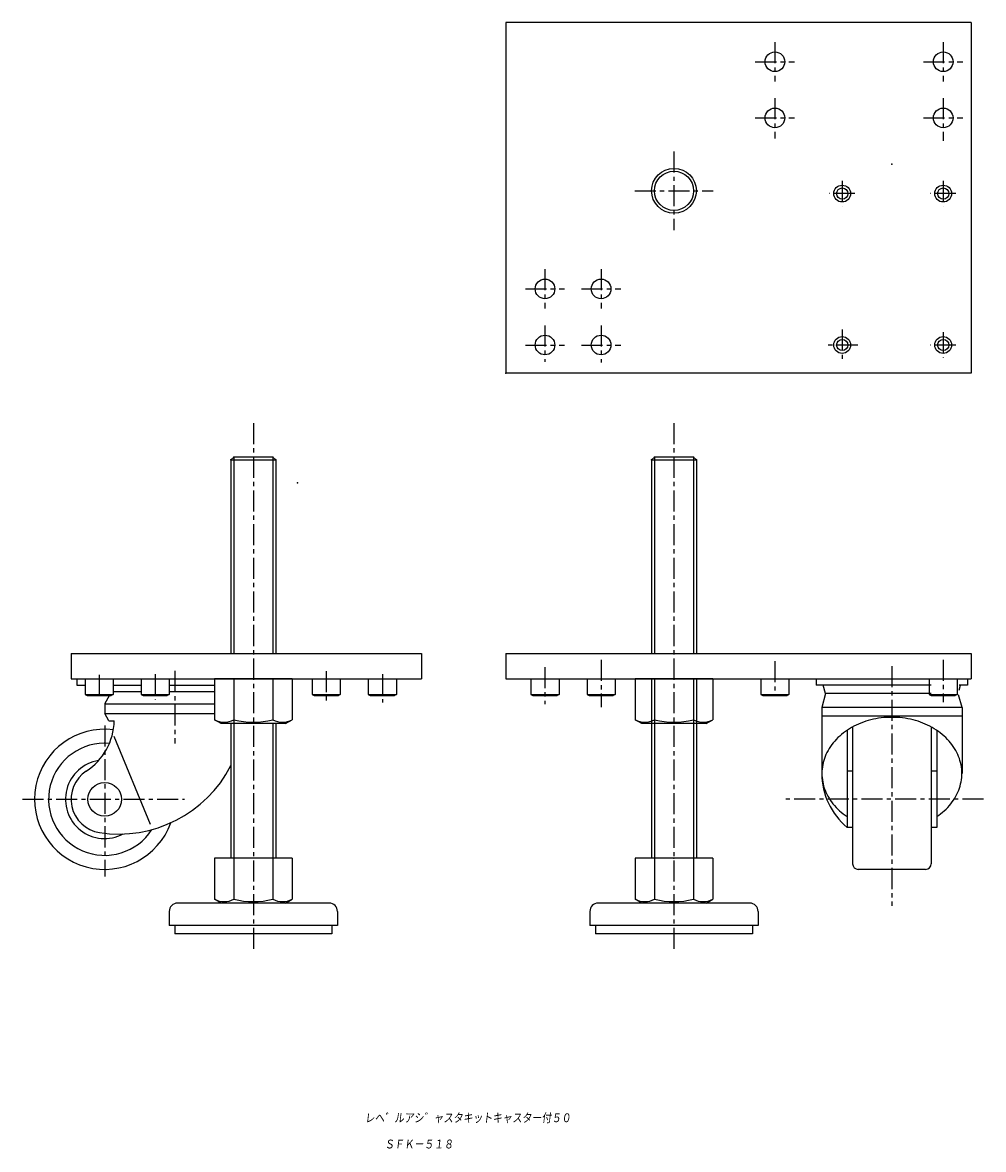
# Model space of a CAD drawing. Extents: x -301 to 42, y -145 to 257.
import ezdxf

# ---------------------------------------------------------------- set-up
doc = ezdxf.new("R2010")
doc.units = 0
doc.linetypes.add('CENTER', pattern=[12, 7.5, -1.5, 1.5, -1.5])
doc.layers.get('0').update_dxf_attribs({"linetype": 'CONTINUOUS'})
doc.styles.get("Standard").update_dxf_attribs({"font": 'txt', "bigfont": 'BIGFONT'})

msp = doc.modelspace()

# ---------------------------------------------------------------- linework, layer by layer
at = {"color": 7, "linetype": 'CONTINUOUS'}
for p, q in [((-128.73, 256.62), (-128.73, 131.62)), ((37.27, 256.62), (-128.73, 256.62)), ((37.27, 256.62), (37.27, 131.62)), ((37.27, 131.62), (-128.73, 131.62)), ((-226.73, 100.62), (-225.73, 101.62)), ((-226.73, 100.62), (-226.73, 31.62)), ((-226.73, 100.62), (-210.73, 100.62)), ((-211.73, 101.62), (-225.73, 101.62)), ((-225.73, 101.62), (-225.73, 31.62)), ((-211.73, 101.62), (-211.73, 31.62)), ((-211.73, 101.62), (-210.73, 100.62)), ((-210.73, 100.62), (-210.73, 31.62)), ((-76.73, 100.62), (-75.73, 101.62)), ((-76.73, 100.62), (-76.73, 31.62)), ((-76.73, 100.62), (-60.73, 100.62)), ((-61.73, 101.62), (-75.73, 101.62)), ((-75.73, 101.62), (-75.73, 31.62)), ((-61.73, 101.62), (-61.73, 31.62)), ((-61.73, 101.62), (-60.73, 100.62)), ((-60.73, 100.62), (-60.73, 31.62)), ((-283.73, 31.62), (-283.73, 22.62)), ((-283.73, 31.62), (-158.73, 31.62)), ((-158.73, 31.62), (-158.73, 22.62)), ((-128.73, 31.62), (37.27, 31.62)), ((-128.73, 31.62), (-128.73, 22.62)), ((37.27, 31.62), (37.27, 22.62)), ((-283.73, 22.62), (-158.73, 22.62)), ((-281.73, 22.62), (-211.73, 22.62)), ((-281.73, 22.62), (-281.73, 20.32)), ((-281.73, 20.32), (-278.73, 20.32)), ((-278.73, 22.62), (-278.73, 17.02)), ((-268.73, 22.62), (-268.73, 17.02)), ((-268.73, 20.32), (-258.73, 20.32)), ((-258.73, 22.62), (-258.73, 17.02)), ((-248.73, 22.62), (-248.73, 17.02)), ((-248.73, 20.32), (-232.58, 20.32)), ((-232.58, 22.62), (-232.58, 7.98)), ((-204.87, 22.62), (-232.58, 22.62)), ((-225.73, 22.62), (-225.73, -41.38)), ((-211.8, 22.62), (-211.8, 7.98)), ((-204.87, 22.62), (-204.87, 7.98)), ((-197.73, 22.62), (-197.73, 17.02)), ((-187.73, 22.62), (-187.73, 17.02)), ((-177.73, 22.62), (-177.73, 17.02)), ((-167.73, 22.62), (-167.73, 17.02)), ((-128.73, 22.62), (37.27, 22.62)), ((-119.73, 22.62), (-119.73, 17.02)), ((-109.73, 22.62), (-109.73, 17.02)), ((-99.73, 22.62), (-99.73, 17.02)), ((-89.73, 22.62), (-89.73, 17.02)), ((-82.58, 22.62), (-82.58, 7.98)), ((-54.87, 22.62), (-82.58, 22.62)), ((-76.73, 22.62), (-76.73, -41.38)), ((-75.73, 22.62), (-75.73, -41.38)), ((-75.66, 22.62), (-75.66, 7.98)), ((-61.8, 22.62), (-61.8, 7.98)), ((-61.73, 22.62), (-61.73, -41.38)), ((-60.73, 22.62), (-60.73, -41.38)), ((-54.87, 22.62), (-54.87, 7.98)), ((-37.73, 22.62), (-37.73, 17.02)), ((-27.73, 22.62), (-27.73, 17.02)), ((-18.02, 22.62), (-18.02, 20.32)), ((22.98, 20.32), (-18.02, 20.32)), ((-14.68, 17.32), (-15.49, 20.32)), ((22.27, 22.62), (22.27, 17.02)), ((32.27, 22.62), (32.27, 17.02)), ((32.98, 18.59), (33.44, 20.32)), ((35.98, 20.32), (32.98, 20.32)), ((35.98, 22.62), (35.98, 20.32)), ((-278.73, 17.02), (-278.03, 16.62)), ((-278.73, 17.02), (-268.73, 17.02)), ((-278.03, 16.62), (-269.42, 16.62)), ((-271.59, 13.91), (-270.03, 16.62)), ((-268.73, 17.02), (-269.42, 16.62)), ((-268.73, 18.04), (-258.73, 18.04)), ((-258.73, 17.02), (-258.03, 16.62)), ((-258.73, 17.02), (-248.73, 17.02)), ((-258.03, 16.62), (-249.42, 16.62)), ((-248.73, 17.02), (-249.42, 16.62)), ((-248.73, 18.04), (-232.58, 18.04)), ((-197.73, 17.02), (-197.03, 16.62)), ((-197.73, 17.02), (-187.73, 17.02)), ((-197.03, 16.62), (-188.42, 16.62)), ((-187.73, 17.02), (-188.42, 16.62)), ((-177.73, 17.02), (-177.03, 16.62)), ((-177.73, 17.02), (-167.73, 17.02)), ((-177.03, 16.62), (-168.42, 16.62)), ((-167.73, 17.02), (-168.42, 16.62)), ((-119.73, 17.02), (-119.03, 16.62)), ((-119.73, 17.02), (-109.73, 17.02)), ((-119.03, 16.62), (-110.42, 16.62)), ((-109.73, 17.02), (-110.42, 16.62)), ((-99.73, 17.02), (-99.03, 16.62)), ((-99.73, 17.02), (-89.73, 17.02)), ((-99.03, 16.62), (-90.42, 16.62)), ((-89.73, 17.02), (-90.42, 16.62)), ((-37.73, 17.02), (-37.03, 16.62)), ((-37.73, 17.02), (-27.73, 17.02)), ((-37.03, 16.62), (-28.42, 16.62)), ((-27.73, 17.02), (-28.42, 16.62)), ((-14.68, 17.32), (-16.02, 12.32)), ((22.98, 17.32), (-14.68, 17.32)), ((22.27, 17.02), (22.97, 16.62)), ((22.27, 17.02), (32.27, 17.02)), ((22.97, 16.62), (31.58, 16.62)), ((32.27, 17.02), (31.58, 16.62)), ((33.98, 12.32), (32.75, 16.89)), ((-271.73, 13.41), (-271.73, 10.26)), ((-271.69, 13.68), (-232.58, 13.68)), ((33.98, 12.32), (-16.02, 12.32)), ((-16.02, 12.32), (-16.02, -11.17)), ((33.98, 12.32), (33.98, -11.17)), ((-271.73, 10.26), (-232.58, 10.26)), ((-270.24, 7.6), (-271.73, 10.26)), ((33.98, 9.32), (-16.02, 9.32)), ((-270.24, 7.6), (-268.34, 7.6)), ((-230.23, 6.62), (-232.58, 7.98)), ((-207.23, 6.62), (-230.23, 6.62)), ((-226.73, 6.62), (-226.73, -41.38)), ((-225.66, 7.98), (-225.66, 6.62)), ((-211.73, 6.62), (-211.73, -41.38)), ((-210.73, 6.62), (-210.73, -41.38)), ((-207.23, 6.62), (-204.87, 7.98)), ((-80.23, 6.62), (-82.58, 7.98)), ((-57.23, 6.62), (-80.23, 6.62)), ((-57.23, 6.62), (-54.87, 7.98)), ((-7.02, 4.19), (-7.02, -30.38)), ((-5.02, 5.4), (-5.02, -43.38)), ((22.98, 5.4), (22.98, -43.38)), ((24.98, 4.19), (24.98, -30.38)), ((-268.49, 2.13), (-255.54, -29.2)), ((-5.02, -10.38), (-7.02, -10.38)), ((24.98, -10.38), (22.98, -10.38)), ((-5.02, -30.38), (-7.02, -30.38)), ((24.98, -30.38), (22.98, -30.38)), ((-232.58, -41.38), (-232.58, -56.02)), ((-204.87, -41.38), (-232.58, -41.38)), ((-225.66, -41.38), (-225.66, -56.02)), ((-211.8, -41.38), (-211.8, -56.02)), ((-204.87, -41.38), (-204.87, -56.02)), ((-54.87, -41.38), (-82.58, -41.38)), ((-82.58, -41.38), (-82.58, -56.02)), ((-75.66, -41.38), (-75.66, -56.02)), ((-61.8, -41.38), (-61.8, -56.02)), ((-54.87, -41.38), (-54.87, -56.02)), ((20.98, -45.38), (-3.02, -45.38)), ((-230.23, -57.38), (-232.58, -56.02)), ((-207.23, -57.38), (-204.87, -56.02)), ((-80.23, -57.38), (-82.58, -56.02)), ((-57.23, -57.38), (-54.87, -56.02)), ((-191.73, -57.38), (-245.73, -57.38)), ((-207.23, -57.38), (-230.23, -57.38)), ((-41.73, -57.38), (-95.73, -57.38)), ((-57.23, -57.38), (-80.23, -57.38)), ((-248.73, -60.38), (-248.73, -65.38)), ((-188.73, -60.38), (-188.73, -65.38)), ((-98.73, -60.38), (-98.73, -65.38)), ((-38.73, -60.38), (-38.73, -65.38)), ((-188.73, -65.38), (-248.73, -65.38)), ((-246.73, -65.38), (-246.73, -68.38)), ((-190.73, -65.38), (-190.73, -68.38)), ((-38.73, -65.38), (-98.73, -65.38)), ((-96.73, -65.38), (-96.73, -68.38)), ((-40.73, -65.38), (-40.73, -68.38)), ((-190.73, -68.38), (-246.73, -68.38)), ((-40.73, -68.38), (-96.73, -68.38))]:
    msp.add_line(p, q, dxfattribs=at)
at = {"color": 7, "linetype": 'CENTER'}
for p, q in [((-32.73, 249.62), (-32.73, 235.62)), ((27.27, 249.62), (27.27, 235.62)), ((-39.73, 242.62), (-25.73, 242.62)), ((20.27, 242.62), (34.27, 242.62)), ((-32.73, 229.62), (-32.73, 215.24)), ((27.27, 229.62), (27.27, 214.47)), ((-39.73, 222.62), (-25.73, 222.62)), ((20.27, 222.62), (34.27, 222.62)), ((-68.73, 210.62), (-68.73, 182.62)), ((-8.73, 200.16), (-8.73, 191.08)), ((27.27, 200.16), (27.27, 191.08)), ((-82.73, 196.62), (-54.73, 196.62)), ((-4.19, 195.62), (-13.27, 195.62)), ((31.81, 195.62), (22.73, 195.62)), ((-114.73, 168.62), (-114.73, 154.62)), ((-94.73, 168.62), (-94.73, 154.62)), ((-121.73, 161.62), (-107.73, 161.62)), ((-101.73, 161.62), (-87.73, 161.62)), ((-114.73, 148.62), (-114.73, 135.58)), ((-94.73, 148.62), (-94.73, 135.43)), ((-8.73, 147.16), (-8.73, 136.08)), ((27.27, 146.16), (27.27, 137.08)), ((-121.73, 141.62), (-107.73, 141.62)), ((-101.73, 141.62), (-87.73, 141.62)), ((-3.19, 141.62), (-14.27, 141.62)), ((31.81, 141.62), (22.73, 141.62)), ((-218.73, 113.78), (-218.73, -74.08)), ((-68.73, 113.78), (-68.73, -74.08)), ((-94.73, 29.32), (-94.73, 12.46)), ((-32.73, 28.88), (-32.73, 16.64)), ((27.27, 29.4), (27.27, 14.21)), ((-253.73, 24.27), (-253.73, 15.21)), ((-246.73, 25.4), (-246.73, -0.48)), ((-192.73, 25.36), (-192.73, 14.12)), ((-172.73, 24.27), (-172.73, 14.12)), ((-114.73, 26.79), (-114.73, 13.56)), ((8.98, 27.12), (8.98, -58.36)), ((-273.73, 23.95), (-273.73, 15.04)), ((-271.73, 5.98), (-271.73, -47.92)), ((-301.04, -20.38), (-243.23, -20.38)), ((41.63, -20.38), (-28.89, -20.38))]:
    msp.add_line(p, q, dxfattribs=at)
at = {"color": 7, "linetype": 'CONTINUOUS'}
msp.add_lwpolyline([(24.98, -26.54, 0.076622), (30.02, -21.97, 0.076622), (33.11, -16.4, 0.076622), (33.96, -10.35, 0.076622), (32.49, -4.37, 0.076622), (28.83, 0.98, 0.076622), (23.34, 5.2, 0.076622), (16.51, 7.9, 0.076622), (8.98, 8.83, 0.076622), (1.45, 7.9, 0.076622), (-5.38, 5.2, 0.076622), (-10.88, 0.98, 0.076622), (-14.53, -4.37, 0.076622), (-16, -10.35, 0.076622), (-15.15, -16.4, 0.076622), (-12.06, -21.97, 0.076622), (-7.02, -26.54, -1)], format="xyb", dxfattribs=at)
for centre, radius in [((-32.73, 242.62), 3.5), ((27.27, 242.62), 3.5), ((-32.73, 222.62), 3.5), ((27.27, 222.62), 3.5), ((-68.73, 196.62), 8), ((-68.73, 196.62), 7), ((-8.73, 195.62), 3), ((-8.73, 195.62), 2), ((27.27, 195.62), 3), ((27.27, 195.62), 2), ((-114.73, 161.62), 3.5), ((-94.73, 161.62), 3.5), ((-114.73, 141.62), 3.5), ((-94.73, 141.62), 3.5), ((-8.73, 141.62), 3), ((-8.73, 141.62), 2), ((27.27, 141.62), 3), ((27.27, 141.62), 2), ((-271.73, -20.38), 6)]:
    msp.add_circle(centre, radius, dxfattribs=at)
for centre, radius, start, end in [((-270.73, 13.41), 1, 150.0001, 180), ((-271.73, -20.38), 25, 82.9112, 340.4209), ((-290.34, 8.07), 22, 303.187, 358.762), ((-229.12, 14.52), 7.4, 242.1005, 297.8995), ((-218.73, 35.44), 28.32, 255.8405, 284.1596), ((-208.33, 14.52), 7.4, 242.1005, 297.8995), ((-79.12, 14.52), 7.4, 242.1005, 297.8995), ((-68.73, 35.44), 28.32, 255.8405, 284.1596), ((-58.33, 14.52), 7.4, 242.1005, 297.8995), ((-271.73, -20.38), 20, 85.2079, 327.3276), ((-271.73, -20.38), 14, 98.9374, 298.0724), ((-271.73, -20.38), 12, 123.187, 261.2852), ((-266.73, 12.24), 45, 261.2852, 332.734), ((8.98, -11.17), 25, 180, 230.2082), ((-3.02, -43.38), 2, 180, 270), ((20.98, -43.38), 2, 270, 0), ((-229.12, -49.48), 7.4, 242.1005, 297.8995), ((-218.73, -28.56), 28.32, 255.8405, 284.1596), ((-208.33, -49.48), 7.4, 242.1005, 297.8995), ((-79.12, -49.48), 7.4, 242.1005, 297.8995), ((-68.73, -28.56), 28.32, 255.8405, 284.1596), ((-58.33, -49.48), 7.4, 242.1005, 297.8995), ((-245.73, -60.38), 3, 90, 180), ((-191.73, -60.38), 3, 360, 90), ((-95.73, -60.38), 3, 90, 180), ((-41.73, -60.38), 3, 360, 90)]:
    msp.add_arc(centre, radius, start, end, dxfattribs=at)
for p in [(-32.73, 242.62), (27.27, 242.62), (27.27, 242.62), (-32.73, 222.62), (27.27, 222.62), (8.98, 206.11), (-114.73, 161.62), (-94.73, 161.62), (-114.73, 141.62), (-94.73, 141.62), (-128.73, 131.62), (-226.73, 100.62), (-225.73, 101.62), (-211.73, 101.62), (-210.73, 100.62), (-76.73, 100.62), (-75.73, 101.62), (-61.73, 101.62), (-60.73, 100.62), (-203.01, 92.43), (-218.73, 22.62), (-218.73, 22.62), (-68.73, 22.62), (-68.73, 22.62), (-68.73, -41.38)]:
    msp.add_point(p, dxfattribs=at)

# ---------------------------------------------------------------- texts
at = {"color": 7, "linetype": 'CONTINUOUS', "oblique": 7}
for s, width, p in [('レヘ゛ルアシ゛ャスタキットキャスター付５０', 0.841691, (-178.99, -135.84)), ('ＳＦＫ－５１８', 0.844538, (-171.97, -145.2))]:
    msp.add_text(s, height=3.2, dxfattribs=dict(at, width=width)).set_placement(p)

doc.saveas('drawing.dxf')
